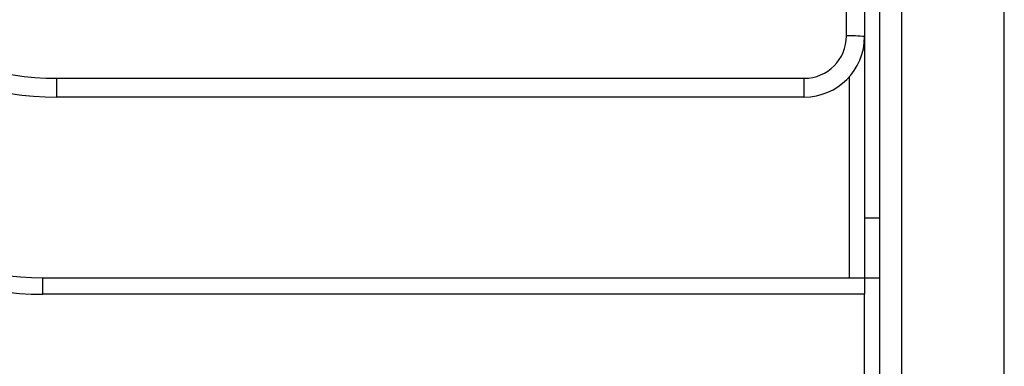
# Model space of a CAD drawing. Header units: millimetres. Extents: x 20 to 26059, y 28 to 17777.
# Tile 20 of 90: x 8911 to 8976, y 6012 to 6035. Entities that reach past the tile are written whole.
import ezdxf

# ---------------------------------------------------------------- set-up
doc = ezdxf.new("R2010")
doc.units = ezdxf.units.MM
doc.header["$LTSCALE"] = 2
doc.layers.add('COMPONENT_GEOMETRY', color=7, linetype='Continuous')
doc.styles.add('SLDTEXTSTYLE0', font='TXT', dxfattribs={"width": 0.75})
doc.dimstyles.new('SLDDIMSTYLE0', dxfattribs={"dimtxt": 150, "dimasz": 6.604, "dimexe": 0, "dimexo": 0.0625, "dimgap": 37.5, "dimtad": 0, "dimtih": 1, "dimtoh": 1, "dimdec": 0, "dimrnd": 1e-09, "dimzin": 12, "dimdsep": 46, "dimtxsty": 'SLDTEXTSTYLE0', "dimsah": 1, "dimcen": 0.09, "dimadec": 0, "dimazin": 3, "dimtfac": 1, "dimtdec": 0, "dimtofl": 0, "dimtmove": 0, "dimatfit": 3, "dimfxl": 1, "dimfrac": 2, "dimtolj": 1, "dimtzin": 12, "dimarcsym": 0})

# ---------------------------------------------------------------- blocks, each defined once
blk = doc.blocks.new('_D_2')
at = {"layer": 'COMPONENT_GEOMETRY', "color": 7}
for p, q in [((8972.989, 8122.326), (7487.832, 8122.326)), ((7494.182, 8122.326), (7494.182, 5448.336)), ((7194.078, 5417.867), (7148.375, 5417.867)), ((7148.375, 5417.867), (7148.375, 5179.742)), ((7794.286, 5417.867), (7839.989, 5417.867)), ((7839.989, 5417.867), (7839.989, 5179.742)), ((7148.375, 5179.742), (7194.078, 5179.742)), ((7839.989, 5179.742), (7794.286, 5179.742)), ((7494.182, 2281.326), (7494.182, 4955.315)), ((8897.92, 2281.326), (7487.832, 2281.326))]:
    blk.add_line(p, q, dxfattribs=at)
for points in [[(7494.182, 8122.326), (7493.166, 8115.722), (7495.198, 8115.722)], [(7494.182, 2281.326), (7495.198, 2287.93), (7493.166, 2287.93)]]:
    blk.add_solid(points, dxfattribs=at)
at = {"layer": 'COMPONENT_GEOMETRY', "color": 7, "char_height": 150, "attachment_point": 1, "style": 'SLDTEXTSTYLE0'}
for s, insert in [('9\'6.98"', (7194.078, 5373.103)), ('2921mm', (7085.015, 5148.675))]:
    blk.add_mtext(s, dxfattribs=dict(at, insert=insert))

msp = doc.modelspace()

# ---------------------------------------------------------------- linework, layer by layer
at = {"color": 8, "linetype": 'Continuous', "lineweight": 25}
for p, q in [((8975.707, 2354.326), (8975.707, 8102.326)), ((8968.908, 6573.887), (8968.908, 2354.326)), ((8965.46, 6017.768), (8965.46, 6031.081)), ((8966.46, 6021.727), (8967.46, 6021.727))]:
    msp.add_line(p, q, dxfattribs=at)
at = {"color": 7, "linetype": 'Continuous', "lineweight": 25}
for p, q in [((8968.897, 6573.875), (8968.897, 2354.326)), ((8967.46, 5960.6), (8967.46, 6572.768)), ((8965.26, 6033.769), (8965.26, 6039.256)), ((8966.46, 6039.214), (8966.46, 6033.727)), ((8966.46, 6033.727), (8966.46, 6017.768)), ((8912.985, 6030.969), (8962.46, 6030.969)), ((8912.985, 6029.727), (8912.985, 6030.969)), ((8962.46, 6029.727), (8962.46, 6030.969)), ((8962.46, 6029.727), (8912.985, 6029.727)), ((8912.06, 6016.672), (8912.06, 6017.768)), ((8912.06, 6017.768), (8966.46, 6017.768)), ((8966.46, 6017.768), (8966.46, 6016.672)), ((8967.46, 6017.727), (8966.46, 6017.727)), ((8966.46, 6016.672), (8912.06, 6016.672)), ((8966.46, 5970.268), (8966.46, 6016.672))]:
    msp.add_line(p, q, dxfattribs=at)
for centre, radius, start, end in [((8912.985, 6049.769), 18.8, 234.78286, 270), ((8962.46, 6033.769), 2.8, 270, 0), ((8962.46, 6033.727), 4, 270, 0), ((8965.56, 6025.141), 8.633, 84.01335, 91.98909), ((8912.985, 6049.727), 20, 234.78286, 270), ((8912.06, 6037.768), 20, 236.14497, 270), ((8912.06, 6037.672), 21, 236.14497, 270)]:
    msp.add_arc(centre, radius, start, end, dxfattribs=at)

# ---------------------------------------------------------------- dimensions: what is measured, and where the dimension line sits
at = {"layer": 'COMPONENT_GEOMETRY', "color": 7}
dim = msp.add_linear_dim(base=(7494.182, 8122.326), p1=(8900.46, 2281.326), p2=(8975.529, 8122.326), angle=90, dimstyle='SLDDIMSTYLE0', dxfattribs=at)
dim.commit()
dim.dimension.update_dxf_attribs({"geometry": '_D_2', "text_midpoint": (7494.182, 5201.826), "dimtype": 160})

doc.saveas('drawing.dxf')
